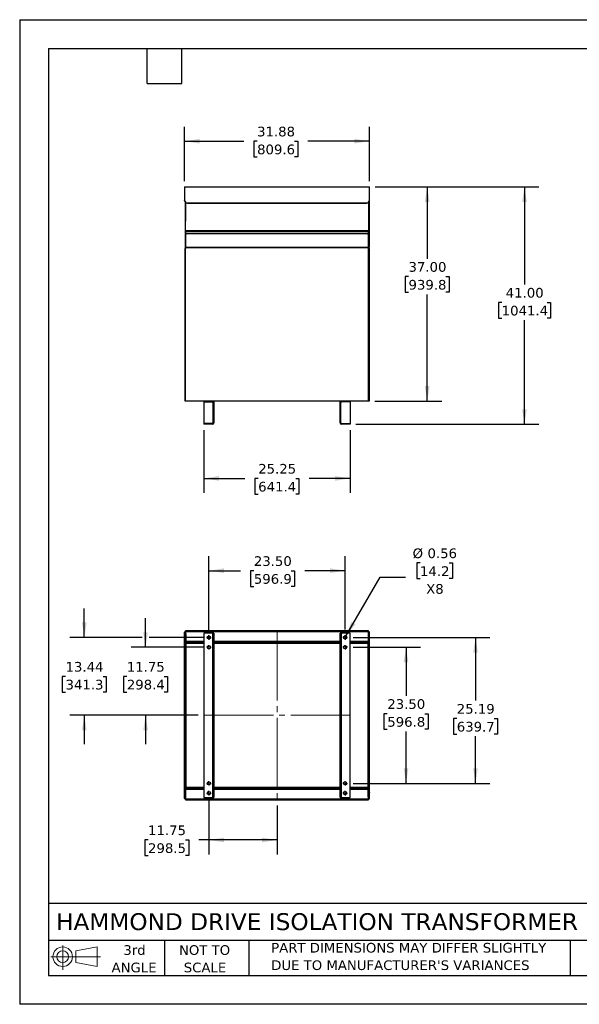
# Model space of a CAD drawing. Header units: inches. Extents: x 0 to 220, y 0 to 170.
# Tile 1 of 2: x 0 to 97, y 0 to 170. Entities that reach past the tile are written whole.
import ezdxf

# ---------------------------------------------------------------- set-up
doc = ezdxf.new("R2010")
doc.units = ezdxf.units.IN
doc.header["$LTSCALE"] = 20
doc.header["$MEASUREMENT"] = 0
doc.linetypes.add('SLD-Center', pattern=[0.75, 0.6, -0.05, 0.05, -0.05])
doc.linetypes.add('SLD-Solid', pattern=[0])
doc.layers.add('CENTER', color=40, linetype='SLD-Center')
doc.layers.add('SLD-DEFPOINTS', color=7, linetype='Continuous')
doc.layers.add('DIMENSIONS', color=140, linetype='SLD-Solid', lineweight=25)
doc.layers.add('TEXT', color=140, linetype='SLD-Solid', lineweight=25)
doc.styles.add('SLDTEXTSTYLE0', font='VERDANA.TTF')
doc.dimstyles.new('SLDDIMSTYLE0', dxfattribs={"dimtxt": 1.699219, "dimasz": 2.6, "dimexe": 0, "dimexo": 0.0625, "dimgap": 0.424805, "dimtad": 0, "dimtih": 1, "dimtoh": 1, "dimrnd": 1e-09, "dimzin": 12, "dimdsep": 46, "dimtxsty": 'SLDTEXTSTYLE0', "dimsah": 1, "dimcen": 0.09, "dimadec": 0, "dimazin": 3, "dimtfac": 1, "dimtofl": 0, "dimtmove": 0, "dimatfit": 3, "dimfxl": 0, "dimfrac": 2, "dimtolj": 1, "dimtzin": 12, "dimarcsym": 0})
doc.dimstyles.new('SLDDIMSTYLE1', dxfattribs={"dimtxt": 1.699219, "dimasz": 2.6, "dimexe": 0, "dimexo": 0.0625, "dimgap": 0.424805, "dimtad": 0, "dimtih": 1, "dimtoh": 1, "dimrnd": 1e-09, "dimzin": 4, "dimdsep": 46, "dimtxsty": 'SLDTEXTSTYLE0', "dimsah": 1, "dimcen": 0.09, "dimadec": 0, "dimazin": 1, "dimtfac": 1, "dimtofl": 0, "dimtmove": 0, "dimatfit": 3, "dimfxl": 0, "dimfrac": 2, "dimtolj": 1, "dimtzin": 12, "dimarcsym": 0})
doc.dimstyles.new('SLDDIMSTYLE2', dxfattribs={"dimtxt": 1.699219, "dimasz": 2.6, "dimexe": 0, "dimexo": 0.0625, "dimgap": 0.424805, "dimtad": 0, "dimtih": 1, "dimtoh": 1, "dimrnd": 1e-09, "dimzin": 12, "dimdsep": 46, "dimtxsty": 'SLDTEXTSTYLE0', "dimsah": 1, "dimcen": 0.09, "dimadec": 0, "dimazin": 3, "dimtfac": 1, "dimtmove": 0, "dimatfit": 0, "dimfxl": 0, "dimfrac": 2, "dimtolj": 1, "dimtzin": 12, "dimarcsym": 0})
doc.dimstyles.new('SLDDIMSTYLE4', dxfattribs={"dimtxt": 1.699219, "dimasz": 2.6, "dimexe": 0, "dimexo": 0.0625, "dimgap": 0.424805, "dimtad": 0, "dimtih": 1, "dimtoh": 1, "dimrnd": 1e-09, "dimdsep": 46, "dimtxsty": 'SLDTEXTSTYLE0', "dimsah": 1, "dimcen": 0, "dimadec": 0, "dimazin": 2, "dimtfac": 1, "dimtofl": 0, "dimtmove": 0, "dimatfit": 3, "dimfxl": 0, "dimfrac": 2, "dimtolj": 1, "dimtzin": 12, "dimarcsym": 0})

# ---------------------------------------------------------------- blocks, each defined once
blk = doc.blocks.new('Block11')
at = {"color": 7, "linetype": 'SLD-Solid', "lineweight": 18}
for p, q in [((2.04, 4.18), (2.04, 0)), ((4.31, 3.28), (8.01, 3.96)), ((8.01, 3.96), (8.01, 0.58)), ((0, 2.27), (8.56, 2.27)), ((4.31, 1.26), (4.31, 3.28)), ((4.31, 1.26), (8.01, 0.58))]:
    blk.add_line(p, q, dxfattribs=at)
for radius in [1.69, 1.01]:
    blk.add_circle((2.04, 2.27), radius, dxfattribs=at)
blk = doc.blocks.new('Block12')
at = {"layer": 'SLD-DEFPOINTS'}
blk.add_blockref('Block11', (0, 0), dxfattribs=at)
blk = doc.blocks.new('SW_NOTE_0_2')
at = {"layer": 'TEXT', "color": 0, "char_height": 1.6667, "attachment_point": 1, "style": 'SLDTEXTSTYLE0'}
for s, insert in [('PART DIMENSIONS MAY DIFFER SLIGHTLY ', (0, 2.12)), ("DUE TO MANUFACTURER'S VARIANCES", (0, -0.89))]:
    blk.add_mtext(s, dxfattribs=dict(at, insert=insert))
blk = doc.blocks.new('SW_NOTE_0_3')
at = {"layer": 'TEXT', "color": 0, "char_height": 1.667, "attachment_point": 2, "style": 'SLDTEXTSTYLE0'}
for s, insert in [('NOT TO', (4.14, 2.12)), ('SCALE', (4.22, -0.89))]:
    blk.add_mtext(s, dxfattribs=dict(at, insert=insert))
blk = doc.blocks.new('SW_NOTE_0_4')
at = {"layer": 'TEXT', "color": 0, "char_height": 1.667, "attachment_point": 2, "style": 'SLDTEXTSTYLE0'}
for s, insert in [('3rd', (1.82, 2.12)), ('ANGLE', (1.75, -0.89))]:
    blk.add_mtext(s, dxfattribs=dict(at, insert=insert))
blk = doc.blocks.new('_D')
at = {"layer": 'DIMENSIONS'}
for p, q in [((28.47, 142.14), (28.47, 151.52)), ((60.34, 142.14), (60.34, 151.52)), ((28.47, 149.02), (38.67, 149.02)), ((40.97, 149.02), (40.4, 149.02)), ((40.4, 149.02), (40.4, 146.32)), ((47.43, 149.02), (48, 149.02)), ((48, 149.02), (48, 146.32)), ((60.34, 149.02), (49.73, 149.02)), ((40.4, 146.32), (40.97, 146.32)), ((48, 146.32), (47.43, 146.32))]:
    blk.add_line(p, q, dxfattribs=at)
for points in [[(28.47, 149.02), (31.07, 148.62), (31.07, 149.42)], [(60.34, 149.02), (57.74, 149.42), (57.74, 148.62)]]:
    blk.add_solid(points, dxfattribs=at)
at = {"layer": 'DIMENSIONS', "char_height": 1.667, "attachment_point": 1, "style": 'SLDTEXTSTYLE0'}
for s, insert in [('31.88', (40.97, 151.52)), ('809.6', (40.97, 148.44))]:
    blk.add_mtext(s, dxfattribs=dict(at, insert=insert))
blk = doc.blocks.new('_D_1')
at = {"layer": 'DIMENSIONS'}
for p, q in [((61.34, 141.14), (72.83, 141.14)), ((70.33, 141.14), (70.33, 128.73)), ((67.1, 125.65), (66.53, 125.65)), ((66.53, 125.65), (66.53, 122.95)), ((73.56, 125.65), (74.13, 125.65)), ((74.13, 125.65), (74.13, 122.95)), ((66.53, 122.95), (67.1, 122.95)), ((70.33, 104.14), (70.33, 122.57)), ((74.13, 122.95), (73.56, 122.95)), ((61.29, 104.14), (72.83, 104.14))]:
    blk.add_line(p, q, dxfattribs=at)
for points in [[(70.33, 141.14), (69.93, 138.54), (70.73, 138.54)], [(70.33, 104.14), (70.73, 106.74), (69.93, 106.74)]]:
    blk.add_solid(points, dxfattribs=at)
at = {"layer": 'DIMENSIONS', "char_height": 1.667, "attachment_point": 1, "style": 'SLDTEXTSTYLE0'}
for s, insert in [('37.00', (67.1, 128.15)), ('939.8', (67.1, 125.07))]:
    blk.add_mtext(s, dxfattribs=dict(at, insert=insert))
blk = doc.blocks.new('_D_2')
at = {"layer": 'DIMENSIONS'}
for p, q in [((61.34, 141.14), (89.61, 141.14)), ((87.11, 141.14), (87.11, 124.27)), ((83.18, 121.19), (82.61, 121.19)), ((82.61, 121.19), (82.61, 118.49)), ((91.05, 121.19), (91.62, 121.19)), ((91.62, 121.19), (91.62, 118.49)), ((82.61, 118.49), (83.18, 118.49)), ((87.11, 100.14), (87.11, 118.11)), ((91.62, 118.49), (91.05, 118.49)), ((58.03, 100.14), (89.61, 100.14))]:
    blk.add_line(p, q, dxfattribs=at)
for points in [[(87.11, 141.14), (86.71, 138.54), (87.51, 138.54)], [(87.11, 100.14), (87.51, 102.74), (86.71, 102.74)]]:
    blk.add_solid(points, dxfattribs=at)
at = {"layer": 'DIMENSIONS', "char_height": 1.667, "attachment_point": 1, "style": 'SLDTEXTSTYLE0'}
for s, insert in [('41.00', (83.88, 123.69)), ('1041.4', (83.18, 120.61))]:
    blk.add_mtext(s, dxfattribs=dict(at, insert=insert))
blk = doc.blocks.new('_D_3')
at = {"layer": 'DIMENSIONS'}
for p, q in [((31.78, 99.14), (31.78, 88.3)), ((57.03, 99.14), (57.03, 88.3)), ((31.78, 90.8), (38.86, 90.8)), ((41.16, 90.8), (40.59, 90.8)), ((40.59, 90.8), (40.59, 88.1)), ((47.63, 90.8), (48.2, 90.8)), ((48.2, 90.8), (48.2, 88.1)), ((57.03, 90.8), (49.93, 90.8)), ((40.59, 88.1), (41.16, 88.1)), ((48.2, 88.1), (47.63, 88.1))]:
    blk.add_line(p, q, dxfattribs=at)
for points in [[(31.78, 90.8), (34.38, 90.4), (34.38, 91.2)], [(57.03, 90.8), (54.43, 91.2), (54.43, 90.4)]]:
    blk.add_solid(points, dxfattribs=at)
at = {"layer": 'DIMENSIONS', "char_height": 1.667, "attachment_point": 1, "style": 'SLDTEXTSTYLE0'}
for s, insert in [('25.25', (41.16, 93.3)), ('641.4', (41.16, 90.21))]:
    blk.add_mtext(s, dxfattribs=dict(at, insert=insert))
blk = doc.blocks.new('_D_11')
at = {"layer": 'DIMENSIONS'}
for p, q in [((32.66, 35.46), (32.66, 25.88)), ((44.41, 34.32), (44.41, 25.88)), ((22.15, 28.38), (21.58, 28.38)), ((21.58, 28.38), (21.58, 25.68)), ((28.62, 28.38), (29.19, 28.38)), ((29.19, 28.38), (29.19, 25.68)), ((32.66, 28.38), (30.92, 28.38)), ((44.41, 28.38), (32.66, 28.38)), ((21.58, 25.68), (22.15, 25.68)), ((29.19, 25.68), (28.62, 25.68))]:
    blk.add_line(p, q, dxfattribs=at)
for points in [[(32.66, 28.38), (35.26, 27.98), (35.26, 28.78)], [(44.41, 28.38), (41.81, 28.78), (41.81, 27.98)]]:
    blk.add_solid(points, dxfattribs=at)
at = {"layer": 'DIMENSIONS', "char_height": 1.667, "attachment_point": 1, "style": 'SLDTEXTSTYLE0'}
for s, insert in [('11.75', (22.15, 30.88)), ('298.5', (22.15, 27.8))]:
    blk.add_mtext(s, dxfattribs=dict(at, insert=insert))
blk = doc.blocks.new('_D_12')
at = {"layer": 'DIMENSIONS'}
for p, q in [((11.15, 63.34), (11.15, 68.34)), ((21.12, 63.34), (8.65, 63.34)), ((31.66, 63.34), (22.32, 63.34)), ((7.91, 56.62), (7.34, 56.62)), ((7.34, 56.62), (7.34, 53.92)), ((14.38, 56.62), (14.95, 56.62)), ((14.95, 56.62), (14.95, 53.92)), ((7.34, 53.92), (7.91, 53.92)), ((14.95, 53.92), (14.38, 53.92)), ((30.78, 49.9), (8.65, 49.9)), ((11.15, 49.9), (11.15, 44.9))]:
    blk.add_line(p, q, dxfattribs=at)
for points in [[(11.15, 63.34), (11.55, 65.94), (10.75, 65.94)], [(11.15, 49.9), (10.75, 47.3), (11.55, 47.3)]]:
    blk.add_solid(points, dxfattribs=at)
at = {"layer": 'DIMENSIONS', "char_height": 1.667, "attachment_point": 1, "style": 'SLDTEXTSTYLE0'}
for s, insert in [('13.44', (7.91, 59.11)), ('341.3', (7.91, 56.03))]:
    blk.add_mtext(s, dxfattribs=dict(at, insert=insert))
blk = doc.blocks.new('_D_13')
at = {"layer": 'DIMENSIONS'}
for p, q in [((21.72, 61.65), (21.72, 66.65)), ((31.66, 61.65), (19.22, 61.65)), ((18.49, 56.62), (17.92, 56.62)), ((17.92, 56.62), (17.92, 53.92)), ((24.95, 56.62), (25.52, 56.62)), ((25.52, 56.62), (25.52, 53.92)), ((17.92, 53.92), (18.49, 53.92)), ((25.52, 53.92), (24.95, 53.92)), ((30.78, 49.9), (19.22, 49.9)), ((21.72, 49.9), (21.72, 44.9))]:
    blk.add_line(p, q, dxfattribs=at)
for points in [[(21.72, 61.65), (22.12, 64.25), (21.32, 64.25)], [(21.72, 49.9), (21.32, 47.3), (22.12, 47.3)]]:
    blk.add_solid(points, dxfattribs=at)
at = {"layer": 'DIMENSIONS', "char_height": 1.667, "attachment_point": 1, "style": 'SLDTEXTSTYLE0'}
for s, insert in [('11.75', (18.49, 59.11)), ('298.4', (18.49, 56.03))]:
    blk.add_mtext(s, dxfattribs=dict(at, insert=insert))
blk = doc.blocks.new('_D_14')
at = {"layer": 'DIMENSIONS'}
for p, q in [((32.66, 64.34), (32.66, 77.37)), ((56.16, 64.72), (56.16, 77.37)), ((32.66, 74.87), (38.11, 74.87)), ((40.41, 74.87), (39.84, 74.87)), ((39.84, 74.87), (39.84, 72.16)), ((46.87, 74.87), (47.45, 74.87)), ((47.45, 74.87), (47.45, 72.16)), ((56.16, 74.87), (49.18, 74.87)), ((39.84, 72.16), (40.41, 72.16)), ((47.45, 72.16), (46.87, 72.16))]:
    blk.add_line(p, q, dxfattribs=at)
for points in [[(32.66, 74.87), (35.26, 74.47), (35.26, 75.27)], [(56.16, 74.87), (53.56, 75.27), (53.56, 74.47)]]:
    blk.add_solid(points, dxfattribs=at)
at = {"layer": 'DIMENSIONS', "char_height": 1.667, "attachment_point": 1, "style": 'SLDTEXTSTYLE0'}
for s, insert in [('23.50', (40.41, 77.36)), ('596.9', (40.41, 74.28))]:
    blk.add_mtext(s, dxfattribs=dict(at, insert=insert))
blk = doc.blocks.new('_D_15')
at = {"layer": 'DIMENSIONS'}
for p, q in [((57.54, 63.34), (81.16, 63.34)), ((78.66, 63.34), (78.66, 52.44)), ((75.43, 49.36), (74.86, 49.36)), ((74.86, 49.36), (74.86, 46.66)), ((81.89, 49.36), (82.46, 49.36)), ((82.46, 49.36), (82.46, 46.66)), ((74.86, 46.66), (75.43, 46.66)), ((78.66, 38.15), (78.66, 46.28)), ((82.46, 46.66), (81.89, 46.66)), ((57.54, 38.15), (81.16, 38.15))]:
    blk.add_line(p, q, dxfattribs=at)
for points in [[(78.66, 63.34), (78.26, 60.74), (79.06, 60.74)], [(78.66, 38.15), (79.06, 40.75), (78.26, 40.75)]]:
    blk.add_solid(points, dxfattribs=at)
at = {"layer": 'DIMENSIONS', "char_height": 1.667, "attachment_point": 1, "style": 'SLDTEXTSTYLE0'}
for s, insert in [('25.19', (75.43, 51.85)), ('639.7', (75.43, 48.77))]:
    blk.add_mtext(s, dxfattribs=dict(at, insert=insert))
blk = doc.blocks.new('_D_16')
at = {"layer": 'DIMENSIONS'}
for p, q in [((57.54, 61.65), (69.17, 61.65)), ((66.67, 61.65), (66.67, 53.26)), ((63.44, 50.18), (62.87, 50.18)), ((62.87, 50.18), (62.87, 47.48)), ((69.9, 50.18), (70.47, 50.18)), ((70.47, 50.18), (70.47, 47.48)), ((62.87, 47.48), (63.44, 47.48)), ((66.67, 38.15), (66.67, 47.1)), ((70.47, 47.48), (69.9, 47.48)), ((57.54, 38.15), (69.17, 38.15))]:
    blk.add_line(p, q, dxfattribs=at)
for points in [[(66.67, 61.65), (66.27, 59.05), (67.07, 59.05)], [(66.67, 38.15), (67.07, 40.75), (66.27, 40.75)]]:
    blk.add_solid(points, dxfattribs=at)
at = {"layer": 'DIMENSIONS', "char_height": 1.667, "attachment_point": 1, "style": 'SLDTEXTSTYLE0'}
for s, insert in [('23.50', (63.44, 52.68)), ('596.8', (63.44, 49.6))]:
    blk.add_mtext(s, dxfattribs=dict(at, insert=insert))
blk = doc.blocks.new('_D_17')
at = {"layer": 'DIMENSIONS'}
for p, q in [((69.09, 76.22), (68.52, 76.22)), ((68.52, 76.22), (68.52, 73.52)), ((74.14, 76.22), (74.71, 76.22)), ((74.71, 76.22), (74.71, 73.52)), ((56.3, 63.58), (62.19, 73.75)), ((62.19, 73.75), (66.56, 73.75)), ((68.52, 73.52), (69.09, 73.52)), ((74.71, 73.52), (74.14, 73.52))]:
    blk.add_line(p, q, dxfattribs=at)
blk.add_solid([(56.3, 63.58), (57.95, 65.63), (57.25, 66.03)], dxfattribs=at)
at = {"layer": 'DIMENSIONS', "char_height": 1.667, "attachment_point": 1, "style": 'SLDTEXTSTYLE0'}
for s, insert in [('%%c', (67.81, 78.71)), ('0.56', (70.38, 78.71)), ('14.2', (69.09, 75.63)), ('X8', (70.15, 72.55))]:
    blk.add_mtext(s, dxfattribs=dict(at, insert=insert))
blk = doc.blocks.new('SW_CENTERMARKSYMBOL_2')
at = {"layer": 'CENTER', "color": 0}
for p, q in [((-0.2, 0), (-0.38, 0)), ((0, 0), (-0.1, 0)), ((0, 0.2), (0, 0.38)), ((0, 0), (0, 0.1)), ((0, 0), (0, -0.1)), ((0, 0), (0.1, 0)), ((0.2, 0), (0.38, 0)), ((0, -0.2), (0, -0.38))]:
    blk.add_line(p, q, dxfattribs=at)
blk = doc.blocks.new('SW_CENTERMARKSYMBOL_3')
at = {"layer": 'CENTER', "color": 0}
for p, q in [((-0.2, 0), (-0.38, 0)), ((0, 0), (-0.1, 0)), ((0, 0.2), (0, 0.38)), ((0, 0), (0, 0.1)), ((0, 0), (0, -0.1)), ((0, 0), (0.1, 0)), ((0.2, 0), (0.38, 0)), ((0, -0.2), (0, -0.38))]:
    blk.add_line(p, q, dxfattribs=at)
blk = doc.blocks.new('SW_CENTERMARKSYMBOL_4')
at = {"layer": 'CENTER', "color": 0}
for p, q in [((-0.2, 0), (-0.38, 0)), ((0, 0), (-0.1, 0)), ((0, 0.2), (0, 0.38)), ((0, 0), (0, 0.1)), ((0, 0), (0, -0.1)), ((0, 0), (0.1, 0)), ((0.2, 0), (0.38, 0)), ((0, -0.2), (0, -0.38))]:
    blk.add_line(p, q, dxfattribs=at)
blk = doc.blocks.new('SW_CENTERMARKSYMBOL_5')
at = {"layer": 'CENTER', "color": 0}
for p, q in [((-0.2, 0), (-0.38, 0)), ((0, 0), (-0.1, 0)), ((0, 0.2), (0, 0.38)), ((0, 0), (0, 0.1)), ((0, 0), (0, -0.1)), ((0, 0), (0.1, 0)), ((0.2, 0), (0.38, 0)), ((0, -0.2), (0, -0.38))]:
    blk.add_line(p, q, dxfattribs=at)
blk = doc.blocks.new('SW_CENTERMARKSYMBOL_6')
at = {"layer": 'CENTER', "color": 0}
for p, q in [((-0.2, 0), (-0.38, 0)), ((0, 0), (-0.1, 0)), ((0, 0.2), (0, 0.38)), ((0, 0), (0, 0.1)), ((0, 0), (0, -0.1)), ((0, 0), (0.1, 0)), ((0.2, 0), (0.38, 0)), ((0, -0.2), (0, -0.38))]:
    blk.add_line(p, q, dxfattribs=at)
blk = doc.blocks.new('SW_CENTERMARKSYMBOL_7')
at = {"layer": 'CENTER', "color": 0}
for p, q in [((-0.2, 0), (-0.38, 0)), ((0, 0), (-0.1, 0)), ((0, 0.2), (0, 0.38)), ((0, 0), (0, 0.1)), ((0, 0), (0, -0.1)), ((0, 0), (0.1, 0)), ((0.2, 0), (0.38, 0)), ((0, -0.2), (0, -0.38))]:
    blk.add_line(p, q, dxfattribs=at)
blk = doc.blocks.new('SW_CENTERMARKSYMBOL_8')
at = {"layer": 'CENTER', "color": 0}
for p, q in [((-0.2, 0), (-0.38, 0)), ((0, 0), (-0.1, 0)), ((0, 0.2), (0, 0.38)), ((0, 0), (0, 0.1)), ((0, 0), (0, -0.1)), ((0, 0), (0.1, 0)), ((0.2, 0), (0.38, 0)), ((0, -0.2), (0, -0.38))]:
    blk.add_line(p, q, dxfattribs=at)
blk = doc.blocks.new('SW_CENTERMARKSYMBOL_9')
at = {"layer": 'CENTER', "color": 0}
for p, q in [((-0.2, 0), (-0.38, 0)), ((0, 0), (-0.1, 0)), ((0, 0.2), (0, 0.38)), ((0, 0), (0, 0.1)), ((0, 0), (0, -0.1)), ((0, 0), (0.1, 0)), ((0.2, 0), (0.38, 0)), ((0, -0.2), (0, -0.38))]:
    blk.add_line(p, q, dxfattribs=at)

msp = doc.modelspace()

# ---------------------------------------------------------------- linework, layer by layer
at = {"color": 7, "linetype": 'SLD-Solid'}
for p, q in [((0.002, 170.002), (0.002, 0.002)), ((0.002, 170.002), (220.002, 170.002)), ((220.002, 0.002), (0.002, 0.002))]:
    msp.add_line(p, q, dxfattribs=at)
for p, q in [((28.468, 141.145), (60.343, 141.145)), ((28.468, 141.145), (28.468, 138.827)), ((60.343, 138.827), (60.343, 141.145)), ((28.468, 138.805), (28.468, 138.827)), ((28.536, 138.572), (28.536, 130.72)), ((28.595, 138.496), (28.595, 135.211)), ((28.968, 138.341), (28.968, 138.363)), ((28.968, 138.363), (59.843, 138.363)), ((28.968, 138.341), (59.843, 138.341)), ((59.843, 138.363), (59.843, 138.341)), ((60.218, 138.498), (60.218, 133.54)), ((60.226, 130.72), (60.226, 138.506)), ((60.286, 138.589), (60.286, 130.72)), ((60.343, 138.805), (60.343, 138.827)), ((28.593, 133.54), (28.593, 135.211)), ((60.218, 133.54), (28.593, 133.54)), ((28.593, 133.54), (28.593, 133.459)), ((28.593, 133.244), (28.593, 133.459)), ((28.593, 133.459), (60.218, 133.459)), ((28.593, 133.244), (28.593, 133.244)), ((28.595, 133.213), (28.595, 130.72)), ((28.793, 133.044), (28.793, 133.044)), ((60.018, 133.044), (28.793, 133.044)), ((60.018, 133.044), (28.793, 133.044)), ((60.018, 133.044), (60.018, 133.044)), ((60.218, 133.459), (60.218, 133.54)), ((60.218, 133.459), (60.218, 133.244)), ((60.218, 133.244), (60.218, 133.244)), ((60.218, 130.676), (60.218, 133.244)), ((28.536, 130.02), (28.486, 130.02)), ((28.486, 130.02), (28.486, 128.02)), ((28.595, 130.72), (28.536, 130.72)), ((28.536, 130.72), (28.536, 130.47)), ((28.536, 130.47), (28.595, 130.47)), ((28.536, 104.145), (28.536, 130.47)), ((28.593, 104.145), (28.593, 130.47)), ((28.595, 130.72), (28.595, 130.47)), ((60.218, 130.676), (28.595, 130.676)), ((60.218, 130.606), (28.595, 130.606)), ((60.218, 130.606), (60.218, 130.676)), ((60.218, 104.145), (60.218, 130.606)), ((60.218, 130.22), (60.226, 130.22)), ((60.286, 130.72), (60.226, 130.72)), ((60.226, 130.47), (60.226, 130.72)), ((60.226, 130.47), (60.286, 130.47)), ((60.226, 130.22), (60.226, 130.47)), ((60.286, 130.47), (60.286, 130.72)), ((60.286, 130.47), (60.286, 104.145)), ((60.316, 130.02), (60.286, 130.02)), ((60.316, 129.02), (60.316, 130.02)), ((28.486, 128.02), (28.536, 128.02)), ((60.286, 128.02), (60.316, 128.02)), ((60.316, 128.02), (60.316, 129.02)), ((28.536, 118.02), (28.486, 118.02)), ((28.486, 118.02), (28.486, 116.02)), ((60.316, 118.08), (60.286, 118.08)), ((60.316, 117.08), (60.316, 118.08)), ((28.486, 116.02), (28.536, 116.02)), ((60.286, 116.08), (60.316, 116.08)), ((60.316, 116.08), (60.316, 117.08)), ((28.593, 104.145), (28.536, 104.145)), ((60.218, 104.145), (28.593, 104.145)), ((31.781, 104.145), (31.781, 104.01)), ((31.781, 104.01), (33.262, 104.01)), ((31.781, 104.01), (31.781, 100.279)), ((33.262, 104.01), (33.262, 104.145)), ((33.396, 103.876), (33.531, 103.876)), ((33.396, 100.414), (33.396, 103.876)), ((33.531, 103.876), (33.531, 100.414)), ((55.281, 100.414), (55.281, 103.876)), ((55.415, 103.876), (55.281, 103.876)), ((55.415, 100.414), (55.415, 103.876)), ((55.55, 104.01), (55.55, 104.145)), ((57.031, 104.01), (55.55, 104.01)), ((57.031, 104.145), (57.031, 104.01)), ((57.031, 104.01), (57.031, 100.279)), ((60.286, 104.145), (60.218, 104.145)), ((33.531, 100.414), (33.396, 100.414)), ((55.281, 100.414), (55.415, 100.414)), ((33.262, 100.279), (31.781, 100.279)), ((31.781, 100.279), (31.781, 100.145)), ((33.262, 100.145), (31.781, 100.145)), ((55.55, 100.279), (57.031, 100.279)), ((57.031, 100.145), (55.55, 100.145)), ((57.031, 100.279), (57.031, 100.145)), ((28.468, 64.213), (28.468, 64.268)), ((28.468, 63.292), (28.468, 64.213)), ((28.593, 63.292), (28.468, 63.292)), ((28.468, 63.234), (28.468, 63.292)), ((28.528, 63.234), (28.468, 63.234)), ((28.468, 36.554), (28.468, 63.234)), ((28.528, 61.084), (28.528, 63.234)), ((28.595, 63.235), (28.536, 63.235)), ((28.536, 63.235), (28.536, 62.985)), ((28.536, 62.985), (28.595, 62.985)), ((28.536, 62.584), (28.536, 62.985)), ((28.593, 64.395), (28.593, 64.465)), ((28.793, 64.395), (28.593, 64.395)), ((28.593, 64.395), (60.218, 64.395)), ((28.593, 64.395), (28.593, 64.395)), ((28.593, 64.382), (28.593, 64.395)), ((60.218, 64.382), (28.593, 64.382)), ((28.593, 64.382), (28.593, 64.358)), ((28.668, 64.358), (28.593, 64.358)), ((28.593, 64.164), (28.593, 64.358)), ((28.593, 64.164), (28.668, 64.164)), ((28.593, 63.989), (28.593, 64.164)), ((28.593, 63.989), (28.668, 63.989)), ((28.593, 63.235), (28.593, 63.989)), ((28.595, 63.235), (28.595, 62.985)), ((28.595, 62.985), (28.595, 62.644)), ((28.668, 64.164), (28.668, 64.358)), ((28.668, 63.989), (28.668, 64.164)), ((28.668, 63.989), (28.668, 62.644)), ((28.793, 64.395), (28.793, 64.465)), ((60.018, 64.465), (28.793, 64.465)), ((60.018, 64.395), (28.793, 64.395)), ((31.781, 64.087), (31.781, 35.712)), ((33.262, 64.087), (31.781, 64.087)), ((33.262, 64.087), (33.262, 35.712)), ((33.531, 64.087), (33.262, 64.087)), ((33.531, 64.087), (33.531, 35.712)), ((55.55, 64.087), (55.281, 64.087)), ((55.281, 35.712), (55.281, 64.087)), ((55.55, 35.712), (55.55, 64.087)), ((57.031, 64.087), (55.55, 64.087)), ((57.031, 35.712), (57.031, 64.087)), ((60.018, 64.465), (60.018, 64.395)), ((60.218, 64.465), (60.018, 64.465)), ((60.218, 64.358), (60.143, 64.358)), ((60.143, 64.358), (60.143, 64.164)), ((60.143, 64.164), (60.218, 64.164)), ((60.143, 64.164), (60.143, 63.989)), ((60.143, 63.989), (60.218, 63.989)), ((60.143, 63.989), (60.143, 62.644)), ((60.218, 64.395), (60.218, 64.465)), ((60.218, 64.395), (60.218, 64.395)), ((60.218, 64.395), (60.218, 64.382)), ((60.218, 64.358), (60.218, 64.382)), ((60.218, 64.164), (60.218, 64.358)), ((60.218, 63.989), (60.218, 64.164)), ((60.218, 62.644), (60.218, 63.989)), ((60.343, 63.292), (60.218, 63.292)), ((60.286, 63.235), (60.226, 63.235)), ((60.226, 62.985), (60.226, 63.235)), ((60.226, 62.985), (60.286, 62.985)), ((60.226, 62.584), (60.226, 62.985)), ((60.286, 62.985), (60.286, 63.235)), ((60.343, 63.234), (60.286, 63.234)), ((60.286, 62.985), (60.286, 62.584)), ((60.343, 64.213), (60.343, 64.268)), ((60.343, 63.292), (60.343, 64.213)), ((60.343, 63.292), (60.343, 63.234)), ((60.343, 36.554), (60.343, 63.234)), ((29.596, 62.584), (28.536, 62.584)), ((28.536, 62.584), (28.536, 37.204)), ((31.781, 62.644), (28.593, 62.644)), ((28.593, 62.644), (28.593, 62.585)), ((28.593, 62.585), (31.781, 62.585)), ((28.595, 62.585), (28.595, 62.584)), ((28.595, 62.525), (29.596, 62.525)), ((28.595, 62.525), (28.595, 37.264)), ((28.728, 62.269), (28.595, 62.269)), ((28.728, 37.519), (28.728, 62.269)), ((28.728, 62.269), (28.803, 62.269)), ((31.781, 62.519), (28.803, 62.519)), ((28.803, 62.519), (28.803, 62.339)), ((28.803, 62.269), (28.803, 62.339)), ((28.803, 62.339), (31.781, 62.339)), ((29.596, 62.584), (29.596, 62.525)), ((31.781, 62.573), (29.596, 62.573)), ((55.281, 62.644), (33.531, 62.644)), ((33.531, 62.585), (55.281, 62.585)), ((55.281, 62.573), (33.531, 62.573)), ((55.281, 62.519), (33.531, 62.519)), ((33.531, 62.339), (55.281, 62.339)), ((60.218, 62.644), (57.031, 62.644)), ((57.031, 62.585), (60.218, 62.585)), ((59.226, 62.573), (57.031, 62.573)), ((60.003, 62.519), (57.031, 62.519)), ((57.031, 62.339), (60.003, 62.339)), ((59.226, 62.584), (59.226, 62.525)), ((60.286, 62.584), (59.226, 62.584)), ((60.226, 62.525), (59.226, 62.525)), ((60.003, 62.339), (60.003, 62.519)), ((60.003, 62.339), (60.003, 62.269)), ((60.003, 62.269), (60.083, 62.269)), ((60.083, 62.269), (60.083, 37.519)), ((60.218, 62.269), (60.083, 62.269)), ((60.218, 62.585), (60.218, 62.644)), ((60.218, 62.585), (60.218, 62.584)), ((60.218, 62.525), (60.218, 62.269)), ((60.218, 37.519), (60.218, 62.269)), ((60.226, 37.264), (60.226, 62.525)), ((60.286, 37.204), (60.286, 62.584)), ((28.536, 61.084), (28.486, 61.084)), ((28.486, 61.084), (28.486, 59.084)), ((60.226, 61.084), (60.218, 61.084)), ((60.316, 61.084), (60.286, 61.084)), ((60.316, 59.084), (60.316, 61.084)), ((28.486, 59.084), (28.536, 59.084)), ((28.528, 36.554), (28.528, 59.084)), ((60.218, 59.084), (60.226, 59.084)), ((60.286, 59.084), (60.316, 59.084)), ((28.595, 37.519), (28.728, 37.519)), ((28.728, 37.449), (28.728, 37.519)), ((28.728, 37.449), (28.728, 37.27)), ((31.781, 37.449), (28.728, 37.449)), ((55.281, 37.449), (33.531, 37.449)), ((60.083, 37.449), (57.031, 37.449)), ((60.083, 37.519), (60.083, 37.449)), ((60.083, 37.519), (60.218, 37.519)), ((60.083, 37.27), (60.083, 37.449)), ((60.218, 37.519), (60.218, 37.264)), ((28.468, 36.554), (28.528, 36.554)), ((28.468, 36.497), (28.468, 36.554)), ((28.468, 35.576), (28.468, 36.497)), ((28.468, 36.497), (28.593, 36.497)), ((28.536, 37.204), (29.596, 37.204)), ((28.536, 36.804), (28.536, 37.204)), ((28.595, 36.804), (28.536, 36.804)), ((28.536, 36.804), (28.536, 36.554)), ((28.536, 36.554), (28.595, 36.554)), ((31.781, 37.204), (28.593, 37.204)), ((28.593, 37.204), (28.593, 37.144)), ((28.593, 37.144), (31.781, 37.144)), ((28.593, 36.554), (28.593, 35.8)), ((28.668, 35.8), (28.593, 35.8)), ((28.593, 35.8), (28.593, 35.625)), ((28.595, 37.264), (29.596, 37.264)), ((28.595, 37.204), (28.595, 37.204)), ((28.595, 37.144), (28.595, 36.804)), ((28.595, 36.804), (28.595, 36.554)), ((28.668, 35.8), (28.668, 37.144)), ((28.668, 35.625), (28.668, 35.8)), ((28.728, 37.27), (31.781, 37.27)), ((29.596, 37.204), (29.596, 37.264)), ((29.596, 37.216), (31.781, 37.216)), ((31.781, 35.712), (33.262, 35.712)), ((33.262, 35.712), (33.531, 35.712)), ((33.531, 37.27), (55.281, 37.27)), ((33.531, 37.216), (55.281, 37.216)), ((55.281, 37.204), (33.531, 37.204)), ((33.531, 37.144), (55.281, 37.144)), ((55.281, 35.712), (55.55, 35.712)), ((55.55, 35.712), (57.031, 35.712)), ((57.031, 37.27), (60.083, 37.27)), ((57.031, 37.216), (59.226, 37.216)), ((60.218, 37.204), (57.031, 37.204)), ((57.031, 37.144), (60.218, 37.144)), ((59.226, 37.204), (59.226, 37.264)), ((60.226, 37.264), (59.226, 37.264)), ((59.226, 37.204), (60.286, 37.204)), ((60.143, 35.8), (60.143, 37.144)), ((60.143, 35.8), (60.143, 35.625)), ((60.218, 35.8), (60.143, 35.8)), ((60.218, 37.144), (60.218, 37.204)), ((60.218, 37.204), (60.218, 37.204)), ((60.218, 37.144), (60.218, 35.8)), ((60.218, 36.497), (60.343, 36.497)), ((60.218, 35.8), (60.218, 35.625)), ((60.226, 36.804), (60.226, 37.204)), ((60.286, 36.804), (60.226, 36.804)), ((60.226, 36.554), (60.226, 36.804)), ((60.226, 36.554), (60.286, 36.554)), ((60.286, 37.204), (60.286, 36.804)), ((60.286, 36.554), (60.286, 36.804)), ((60.286, 36.554), (60.343, 36.554)), ((60.343, 36.554), (60.343, 36.497)), ((60.343, 35.576), (60.343, 36.497)), ((28.468, 35.52), (28.468, 35.576)), ((28.668, 35.625), (28.593, 35.625)), ((28.593, 35.625), (28.593, 35.43)), ((28.593, 35.43), (28.668, 35.43)), ((28.593, 35.43), (28.593, 35.407)), ((28.593, 35.407), (60.218, 35.407)), ((28.593, 35.394), (28.593, 35.407)), ((28.593, 35.394), (28.593, 35.394)), ((60.218, 35.394), (28.593, 35.394)), ((28.593, 35.394), (28.593, 35.324)), ((28.593, 35.324), (28.793, 35.324)), ((28.668, 35.43), (28.668, 35.625)), ((28.793, 35.394), (60.018, 35.394)), ((28.793, 35.324), (28.793, 35.394)), ((28.793, 35.324), (60.018, 35.324)), ((60.018, 35.394), (60.018, 35.324)), ((60.018, 35.394), (60.218, 35.394)), ((60.218, 35.625), (60.143, 35.625)), ((60.143, 35.625), (60.143, 35.43)), ((60.143, 35.43), (60.218, 35.43)), ((60.218, 35.625), (60.218, 35.43)), ((60.218, 35.407), (60.218, 35.43)), ((60.218, 35.407), (60.218, 35.394)), ((60.218, 35.394), (60.218, 35.324)), ((60.218, 35.394), (60.218, 35.394)), ((60.343, 35.52), (60.343, 35.576))]:
    msp.add_line(p, q)
at = {"color": 7, "linetype": 'SLD-Center', "lineweight": 18}
for p, q in [((44.406, 64.465), (44.406, 35.324)), ((31.781, 49.899), (57.031, 49.899))]:
    msp.add_line(p, q, dxfattribs=at)
at = {"flags": 128}
for points in [[(28.468, 64.268), (28.476, 64.301), (28.498, 64.333), (28.535, 64.362), (28.585, 64.389), (28.593, 64.392)], [(28.468, 64.213), (28.476, 64.246), (28.498, 64.277), (28.535, 64.307), (28.585, 64.333), (28.593, 64.337)], [(28.793, 64.465), (28.754, 64.465), (28.717, 64.465), (28.682, 64.465), (28.652, 64.465), (28.627, 64.465), (28.608, 64.465), (28.597, 64.465), (28.593, 64.465)], [(60.018, 64.395), (60.057, 64.395), (60.095, 64.395), (60.129, 64.395), (60.16, 64.395), (60.184, 64.395), (60.203, 64.395), (60.214, 64.395), (60.218, 64.395)], [(60.218, 64.392), (60.226, 64.389), (60.276, 64.362), (60.313, 64.333), (60.336, 64.301), (60.343, 64.268)], [(60.218, 64.337), (60.226, 64.333), (60.276, 64.307), (60.313, 64.277), (60.336, 64.246), (60.343, 64.213)], [(28.593, 35.452), (28.585, 35.456), (28.535, 35.482), (28.498, 35.512), (28.476, 35.543), (28.468, 35.576)], [(28.593, 35.397), (28.585, 35.4), (28.535, 35.427), (28.498, 35.456), (28.476, 35.488), (28.468, 35.52)], [(28.793, 35.394), (28.754, 35.394), (28.717, 35.394), (28.682, 35.394), (28.652, 35.394), (28.627, 35.394), (28.608, 35.394), (28.597, 35.394), (28.593, 35.394)], [(60.018, 35.324), (60.057, 35.324), (60.095, 35.324), (60.129, 35.324), (60.16, 35.324), (60.184, 35.324), (60.203, 35.324), (60.214, 35.324), (60.218, 35.324)], [(60.343, 35.576), (60.336, 35.543), (60.313, 35.512), (60.276, 35.482), (60.226, 35.456), (60.218, 35.452)], [(60.343, 35.52), (60.336, 35.488), (60.313, 35.456), (60.276, 35.427), (60.226, 35.4), (60.218, 35.397)]]:
    msp.add_lwpolyline(points, dxfattribs=at)
for centre in [(32.656, 63.337), (56.156, 63.337), (32.656, 61.647), (56.156, 61.647), (32.656, 38.152), (56.156, 38.152), (32.656, 36.462), (56.156, 36.462)]:
    msp.add_circle(centre, 0.28)
for centre, radius, start, end in [((28.951, 138.847), 0.484, 182.33429, 271.99334), ((28.951, 138.824), 0.484, 182.33429, 271.99334), ((59.861, 138.845), 0.482, 267.82902, 357.84334), ((59.861, 138.823), 0.482, 267.82902, 357.84334), ((28.793, 133.244), 0.2, 180, 270), ((28.793, 133.244), 0.2, 180, 270), ((60.018, 133.244), 0.2, 270, 360), ((60.018, 133.244), 0.2, 270, 360), ((33.262, 100.414), 0.135, 270, 0), ((33.262, 100.414), 0.269, 270, 0), ((55.55, 100.414), 0.269, 180, 270), ((55.55, 100.414), 0.135, 180, 270)]:
    msp.add_arc(centre, radius, start, end)
for points, knots in [([(33.262, 104.145), (33.28, 104.145), (33.298, 104.143), (33.334, 104.136), (33.351, 104.13), (33.385, 104.116), (33.4, 104.107), (33.422, 104.092), (33.429, 104.086), (33.443, 104.075), (33.449, 104.069), (33.461, 104.056), (33.467, 104.05), (33.478, 104.036), (33.483, 104.029), (33.497, 104.007), (33.505, 103.992), (33.518, 103.96), (33.523, 103.943), (33.529, 103.91), (33.531, 103.893), (33.531, 103.876)], [0, 0, 0, 0, 0.125, 0.125, 0.25, 0.25, 0.375, 0.375, 0.4375, 0.4375, 0.5, 0.5, 0.5625, 0.5625, 0.625, 0.625, 0.75, 0.75, 0.875, 0.875, 1, 1, 1, 1]), ([(33.396, 103.876), (33.396, 103.892), (33.393, 103.907), (33.385, 103.93), (33.382, 103.937), (33.373, 103.952), (33.368, 103.958), (33.357, 103.971), (33.35, 103.978), (33.336, 103.988), (33.328, 103.993), (33.311, 104.002), (33.301, 104.005), (33.287, 104.008), (33.282, 104.009), (33.272, 104.01), (33.267, 104.01), (33.262, 104.01)], [0, 0, 0, 0, 0.25, 0.25, 0.375, 0.375, 0.5, 0.5, 0.625, 0.625, 0.75, 0.75, 0.875, 0.875, 0.9375, 0.9375, 1, 1, 1, 1]), ([(55.281, 103.876), (55.281, 103.893), (55.282, 103.91), (55.289, 103.943), (55.293, 103.96), (55.306, 103.992), (55.314, 104.007), (55.328, 104.029), (55.333, 104.036), (55.344, 104.049), (55.35, 104.056), (55.368, 104.075), (55.382, 104.087), (55.403, 104.102), (55.411, 104.107), (55.427, 104.115), (55.435, 104.119), (55.46, 104.13), (55.477, 104.136), (55.504, 104.141), (55.513, 104.143), (55.531, 104.144), (55.54, 104.145), (55.55, 104.145)], [0, 0, 0, 0, 0.125, 0.125, 0.25, 0.25, 0.375, 0.375, 0.4375, 0.4375, 0.5, 0.5, 0.625, 0.625, 0.6875, 0.6875, 0.75, 0.75, 0.875, 0.875, 0.9375, 0.9375, 1, 1, 1, 1]), ([(55.415, 103.876), (55.415, 103.892), (55.418, 103.907), (55.426, 103.93), (55.43, 103.937), (55.438, 103.952), (55.443, 103.958), (55.455, 103.971), (55.461, 103.978), (55.475, 103.988), (55.483, 103.993), (55.501, 104.002), (55.51, 104.005), (55.525, 104.008), (55.53, 104.009), (55.54, 104.01), (55.545, 104.01), (55.55, 104.01)], [0, 0, 0, 0, 0.25, 0.25, 0.375, 0.375, 0.5, 0.5, 0.625, 0.625, 0.75, 0.75, 0.875, 0.875, 0.9375, 0.9375, 1, 1, 1, 1])]:
    msp.add_open_spline(points, degree=3, knots=knots)
at = {"layer": 'TEXT'}
for p, q in [((5, 165), (215, 165)), ((5, 165), (5, 5)), ((22, 159), (22, 165)), ((28, 159), (28, 165)), ((22, 159), (28, 159)), ((215, 17.422), (5, 17.422)), ((215, 11), (5, 11)), ((25, 11), (25, 5)), ((39.537, 11), (39.537, 5)), ((94.997, 11), (94.997, 5)), ((5, 5), (215, 5))]:
    msp.add_line(p, q, dxfattribs=at)

# ---------------------------------------------------------------- block references
at = {"layer": 'CENTER'}
for name, p in [('SW_CENTERMARKSYMBOL_7', (32.656, 63.337)), ('SW_CENTERMARKSYMBOL_5', (56.156, 63.337)), ('SW_CENTERMARKSYMBOL_6', (32.656, 61.647)), ('SW_CENTERMARKSYMBOL_4', (56.156, 61.647)), ('SW_CENTERMARKSYMBOL_8', (32.656, 38.152)), ('SW_CENTERMARKSYMBOL_2', (56.156, 38.152)), ('SW_CENTERMARKSYMBOL_9', (32.656, 36.462)), ('SW_CENTERMARKSYMBOL_3', (56.156, 36.462))]:
    msp.add_blockref(name, p, dxfattribs=at)
at = {"layer": 'SLD-DEFPOINTS'}
msp.add_blockref('Block12', (5.384, 5.948), dxfattribs=at)
at = {"layer": 'TEXT'}
for name, p in [('SW_NOTE_0_4', (17.99, 8.085)), ('SW_NOTE_0_3', (27.762, 8.085)), ('SW_NOTE_0_2', (43.401, 8.482))]:
    msp.add_blockref(name, p, dxfattribs=at)

# ---------------------------------------------------------------- texts
at = {"layer": 'TEXT', "insert": (6.272, 15.734), "char_height": 2.91667, "attachment_point": 1, "style": 'SLDTEXTSTYLE0'}
msp.add_mtext('HAMMOND DRIVE ISOLATION TRANSFORMER', dxfattribs=at)

# ---------------------------------------------------------------- dimensions: what is measured, and where the dimension line sits
at = {"layer": 'DIMENSIONS'}
for base, p1, p2, dimstyle, picture, middle in [((60.343198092, 149.018986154), (28.468198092, 141.144970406), (60.343198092, 141.144970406), 'SLDDIMSTYLE0', '_D', (44.20073966, 149.018986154)), ((31.781, 90.798), (57.031, 100.145), (31.781, 100.145), 'SLDDIMSTYLE0', '_D_3', (44.394, 90.798)), ((56.156, 74.865), (32.656, 63.337), (56.156, 63.717), 'SLDDIMSTYLE1', '_D_14', (43.643, 74.865)), ((44.406, 28.379), (32.656, 36.462), (44.406, 35.324), 'SLDDIMSTYLE0', '_D_11', (25.385, 28.379))]:
    dim = msp.add_linear_dim(base=base, p1=p1, p2=p2, dimstyle=dimstyle, dxfattribs=at)
    dim.commit()
    dim.dimension.update_dxf_attribs({"geometry": picture, "text_midpoint": middle, "dimtype": 160})
for base, p1, p2, dimstyle, picture, middle in [((87.115, 141.145), (57.031, 100.145), (60.343, 141.145), 'SLDDIMSTYLE1', '_D_2', (87.115, 121.19)), ((70.327, 141.145), (60.286, 104.145), (60.343, 141.145), 'SLDDIMSTYLE1', '_D_1', (70.327, 125.65)), ((11.145, 49.899), (32.656, 63.337), (31.781, 49.899), 'SLDDIMSTYLE2', '_D_12', (11.145, 56.616)), ((21.718, 49.899), (32.656, 61.647), (31.781, 49.899), 'SLDDIMSTYLE2', '_D_13', (21.718, 56.616)), ((78.662418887, 38.151978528), (56.535698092, 63.336978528), (56.535698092, 38.151978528), 'SLDDIMSTYLE0', '_D_15', (78.662418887, 49.357198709)), ((66.671648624, 38.151978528), (56.535698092, 61.646978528), (56.535698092, 38.151978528), 'SLDDIMSTYLE1', '_D_16', (66.671648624, 50.180529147))]:
    dim = msp.add_linear_dim(base=base, p1=p1, p2=p2, angle=90, dimstyle=dimstyle, dxfattribs=at)
    dim.commit()
    dim.dimension.update_dxf_attribs({"geometry": picture, "text_midpoint": middle, "dimtype": 160})
dim = msp.add_diameter_dim_2p(p1=(56.015, 63.095), p2=(56.296, 63.579), text='<>\\PX8', dimstyle='SLDDIMSTYLE4', dxfattribs=at)
dim.commit()
dim.dimension.update_dxf_attribs({"geometry": '_D_17', "text_midpoint": (71.619, 74.865), "dimtype": 163})

doc.saveas('drawing.dxf')
